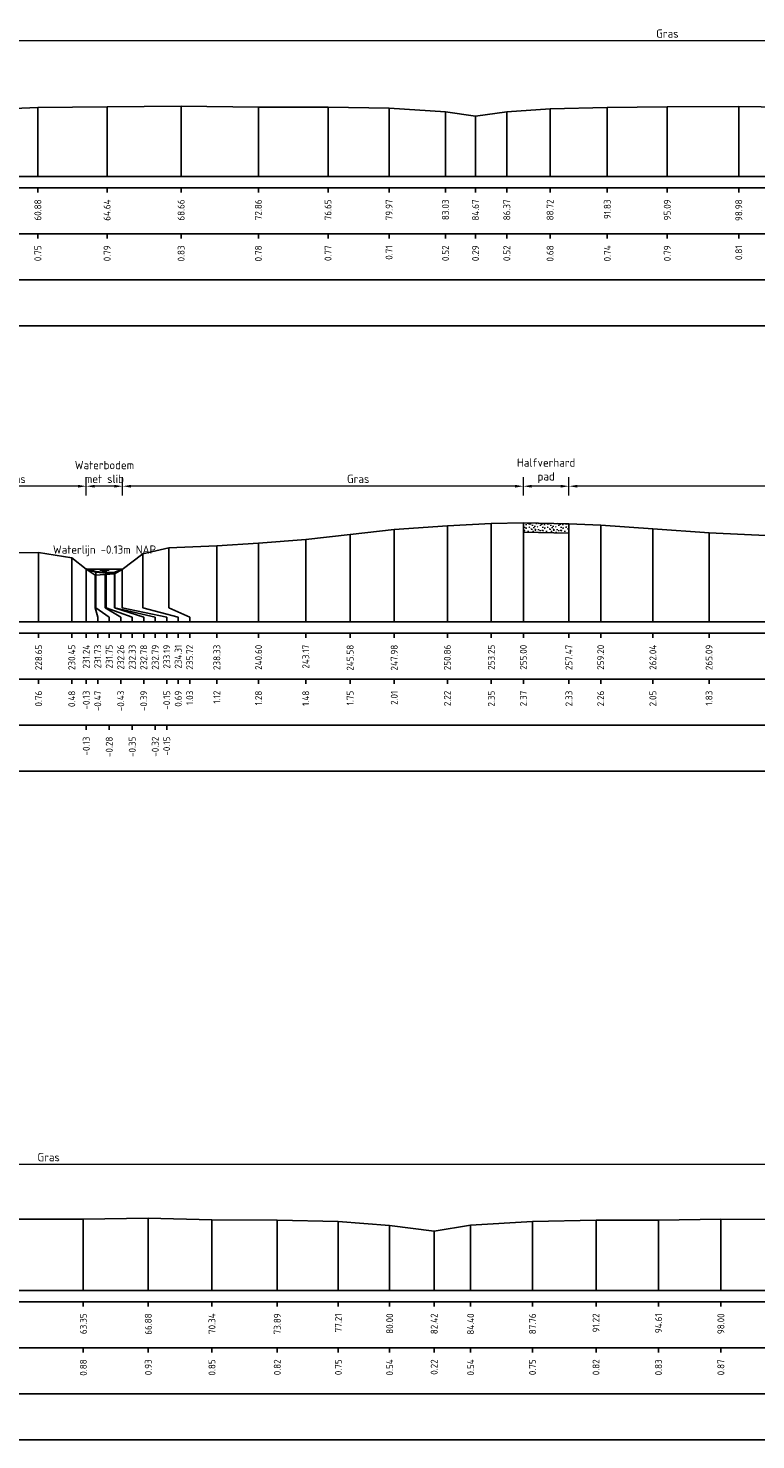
# Model space of a CAD drawing. Header units: metres. Extents: x 132725 to 140175, y 414354 to 417094.
# Tile 15 of 40: x 139910 to 139950, y 416678 to 416755. Entities that reach past the tile are written whole.
import ezdxf
from ezdxf.enums import TextEntityAlignment as Align

# ---------------------------------------------------------------- set-up
doc = ezdxf.new("R2010")
doc.units = ezdxf.units.M
doc.header["$PDMODE"] = 35
doc.header["$PDSIZE"] = 0.075
doc.layers.get('Defpoints').update_dxf_attribs({"true_color": 0x806000})
for name, color, linetype, lineweight in [('B-ME-GW-MAAIVELD-GD', 8, 'GW-MAAIVELD', 25), ('B-ME-VH-VERHARDING_HALFVERHARDING-AD', 7, 'Continuous', 18), ('B-ME-VH-VERHARDING_HALFVERHARDING-GD', 252, 'Continuous', 25), ('X-ME-AL-PROFIEL_BOVENKANT SLIB-GD', 42, 'Continuous', 35), ('X-XX-AL-DETAIL1-M', 7, 'Continuous', 18), ('X-XX-AL-NAP-T18', 7, 'Continuous', 18)]:
    doc.layers.add(name, color=color, linetype=linetype, lineweight=lineweight)
doc.layers.add('X-ME-AL-PROFIEL_WATERLIJN-GD', color=150, linetype='Continuous')
doc.layers.add('X-ME-AL-PROFIELRASTER-S', color=7, linetype='Continuous')
doc.styles.add('NLCS-ISO-ANNOTATIEF-T18', font='NLCS-ISO.ttf', dxfattribs={"height": 1.8})
doc.styles.add('NLCS-ISO-ANNOTATIVE-T18', font='NLCS-ISO.ttf', dxfattribs={"height": 1.8})
doc.linetypes.add('GW-MAAIVELD', pattern='A,12,[40,NLCS.SHX,S=1,R=0,X=0,Y=-0.5],12', length=24)
doc.dimstyles.new('NLCS-ANNOTATIEF-T18-PIJL_L2_H0', dxfattribs={"dimtxt": 2.5, "dimasz": 1.8, "dimexe": 2, "dimexo": 2, "dimgap": 0.7, "dimtad": 1, "dimzin": 0, "dimdsep": 46, "dimtxsty": 'NLCS-ISO-ANNOTATIEF-T18', "dimcen": 0, "dimdle": 2, "dimclrd": 256, "dimclre": 256, "dimclrt": 10, "dimaunit": 2, "dimadec": 0, "dimazin": 0, "dimtfac": 1, "dimtdec": 3, "dimtofl": 0, "dimtmove": 0, "dimatfit": 3, "dimfxl": 2, "dimfxlon": 1, "dimtfillclr": 256, "dimtolj": 1, "dimtzin": 0, "dimlwd": -1, "dimlwe": -1, "dimarcsym": 0})

# ---------------------------------------------------------------- blocks, each defined once
blk = doc.blocks.new('SAL-PROFIELRASTER_BALK_EIND1-D')
at = {"color": 0, "linetype": 'ByBlock', "lineweight": -2, "flags": 128}
for points in [[(0, 0), (1, 0)], [(0, -2.5), (1, -2.5)], [(0, -12.5), (1, -12.5)]]:
    blk.add_lwpolyline(points, dxfattribs=at)
blk = doc.blocks.new('SAL-PROFIELRASTER_BALK_EIND2-D')
at = {"color": 0, "linetype": 'ByBlock', "lineweight": -2}
blk.add_line((1, -12.5), (0, -12.5), dxfattribs=at)
blk = doc.blocks.new('SAL-PROFIELRASTER_BALK_DATA-D')
at = {"color": 0, "linetype": 'ByBlock', "lineweight": -2}
blk.add_lwpolyline([(0, -3.5), (0, -2.5)], dxfattribs=at)
at = {"color": 0, "linetype": 'ByBlock', "lineweight": -2, "style": 'NLCS-ISO-ANNOTATIVE-T18'}
blk.add_attdef('GETAL', text='', height=1.5, rotation=90, dxfattribs=at).set_placement((0.75, -5), align=Align.RIGHT)
blk = doc.blocks.new('SAL-PROFIELRASTER_AANHAAL-D')
at = {"color": 9, "linetype": 'ByBlock', "lineweight": -2, "flags": 128}
blk.add_lwpolyline([(0, 1), (0, 0)], dxfattribs=at)
blk = doc.blocks.new('SAL-PROFIELRASTER_AANHAAL_STAGGER-D')
at = {"color": 9, "linetype": 'ByBlock', "lineweight": -2, "flags": 128}
for points in [[(0, 0), (0, -0.25)], [(0, -0.25), (1, -0.75)], [(1, -0.75), (1, -1)]]:
    blk.add_lwpolyline(points, dxfattribs=at)
blk = doc.blocks.new('*D100')
at = {"layer": 'Defpoints', "color": 0, "transparency": 16777216}
for p in [(139913.634, 416729.854), (139913.634, 416725.348), (139915.612, 416725.348)]:
    blk.add_point(p, dxfattribs=at)
at = {"layer": 'X-XX-AL-DETAIL1-M', "transparency": 16777216}
for p, q in [((139913.634, 416729.354), (139913.634, 416730.354)), ((139915.162, 416729.854), (139914.084, 416729.854)), ((139915.612, 416729.354), (139915.612, 416730.354))]:
    blk.add_line(p, q, dxfattribs=at)
for points in [[(139914.084, 416729.929), (139914.084, 416729.779), (139913.634, 416729.854)], [(139915.162, 416729.929), (139915.162, 416729.779), (139915.612, 416729.854)]]:
    blk.add_solid(points, dxfattribs=at)
at = {"layer": 'X-XX-AL-DETAIL1-M', "color": 10, "transparency": 16777216, "insert": (139914.623, 416730.629), "char_height": 0.45, "attachment_point": 5, "style": 'NLCS-ISO-ANNOTATIEF-T18'}
blk.add_mtext('\\A1;Waterbodem\\Pmet slib', dxfattribs=at)
blk = doc.blocks.new('*D93')
at = {"layer": 'Defpoints', "color": 0, "transparency": 16777216}
for p in [(139939.873, 416729.854), (139939.873, 416727.808), (139979.308, 416726.648)]:
    blk.add_point(p, dxfattribs=at)
at = {"layer": 'X-XX-AL-DETAIL1-M', "transparency": 16777216}
for p, q in [((139939.873, 416729.354), (139939.873, 416730.354)), ((139978.858, 416729.854), (139940.323, 416729.854)), ((139979.308, 416729.354), (139979.308, 416730.354))]:
    blk.add_line(p, q, dxfattribs=at)
for points in [[(139940.323, 416729.929), (139940.323, 416729.779), (139939.873, 416729.854)], [(139978.858, 416729.929), (139978.858, 416729.779), (139979.308, 416729.854)]]:
    blk.add_solid(points, dxfattribs=at)
at = {"layer": 'X-XX-AL-DETAIL1-M', "color": 10, "transparency": 16777216, "insert": (139959.366, 416730.254), "char_height": 0.45, "attachment_point": 5, "style": 'NLCS-ISO-ANNOTATIEF-T18'}
blk.add_mtext('\\A1;Gras', dxfattribs=at)
blk = doc.blocks.new('*D94')
at = {"layer": 'Defpoints', "color": 0, "transparency": 16777216}
for p in [(139937.395, 416729.854), (139937.395, 416727.854), (139939.873, 416727.808)]:
    blk.add_point(p, dxfattribs=at)
at = {"layer": 'X-XX-AL-DETAIL1-M', "transparency": 16777216}
for p, q in [((139937.395, 416729.354), (139937.395, 416730.354)), ((139939.423, 416729.854), (139937.845, 416729.854)), ((139939.873, 416729.354), (139939.873, 416730.354))]:
    blk.add_line(p, q, dxfattribs=at)
for points in [[(139937.845, 416729.929), (139937.845, 416729.779), (139937.395, 416729.854)], [(139939.423, 416729.929), (139939.423, 416729.779), (139939.873, 416729.854)]]:
    blk.add_solid(points, dxfattribs=at)
at = {"layer": 'X-XX-AL-DETAIL1-M', "color": 10, "transparency": 16777216, "insert": (139938.634, 416730.697), "char_height": 0.45, "attachment_point": 5, "style": 'NLCS-ISO-ANNOTATIEF-T18'}
blk.add_mtext('\\A1;Halfverhard\\Ppad', dxfattribs=at)
blk = doc.blocks.new('*D95')
at = {"layer": 'Defpoints', "color": 0, "transparency": 16777216}
for p in [(139915.612, 416729.854), (139937.395, 416727.854), (139915.612, 416725.348)]:
    blk.add_point(p, dxfattribs=at)
at = {"layer": 'X-XX-AL-DETAIL1-M', "transparency": 16777216}
for p, q in [((139915.612, 416729.354), (139915.612, 416730.354)), ((139936.945, 416729.854), (139916.062, 416729.854)), ((139937.395, 416729.354), (139937.395, 416730.354))]:
    blk.add_line(p, q, dxfattribs=at)
for points in [[(139916.062, 416729.929), (139916.062, 416729.779), (139915.612, 416729.854)], [(139936.945, 416729.929), (139936.945, 416729.779), (139937.395, 416729.854)]]:
    blk.add_solid(points, dxfattribs=at)
at = {"layer": 'X-XX-AL-DETAIL1-M', "color": 10, "transparency": 16777216, "insert": (139928.415, 416730.254), "char_height": 0.45, "attachment_point": 5, "style": 'NLCS-ISO-ANNOTATIEF-T18'}
blk.add_mtext('\\A1;Gras', dxfattribs=at)
blk = doc.blocks.new('*D88')
at = {"layer": 'Defpoints', "color": 0, "transparency": 16777216}
for p in [(139905.145, 416729.854), (139905.145, 416725.371), (139913.634, 416725.348)]:
    blk.add_point(p, dxfattribs=at)
at = {"layer": 'X-XX-AL-DETAIL1-M', "transparency": 16777216}
for p, q in [((139905.145, 416729.354), (139905.145, 416730.354)), ((139913.184, 416729.854), (139905.595, 416729.854)), ((139913.634, 416729.354), (139913.634, 416730.354))]:
    blk.add_line(p, q, dxfattribs=at)
for points in [[(139905.595, 416729.929), (139905.595, 416729.779), (139905.145, 416729.854)], [(139913.184, 416729.929), (139913.184, 416729.779), (139913.634, 416729.854)]]:
    blk.add_solid(points, dxfattribs=at)
at = {"layer": 'X-XX-AL-DETAIL1-M', "color": 10, "transparency": 16777216, "insert": (139909.737, 416730.254), "char_height": 0.45, "attachment_point": 5, "style": 'NLCS-ISO-ANNOTATIEF-T18'}
blk.add_mtext('\\A1;Gras', dxfattribs=at)
blk = doc.blocks.new('*D174')
at = {"layer": 'Defpoints', "color": 0, "transparency": 16777216}
for p in [(139905.767, 416754.079), (139905.767, 416749.735), (139984.682, 416749.604)]:
    blk.add_point(p, dxfattribs=at)
at = {"layer": 'X-XX-AL-DETAIL1-M', "transparency": 16777216}
for p, q in [((139905.767, 416753.579), (139905.767, 416754.579)), ((139984.682, 416753.579), (139984.682, 416754.579)), ((139984.232, 416754.079), (139906.217, 416754.079))]:
    blk.add_line(p, q, dxfattribs=at)
for points in [[(139906.217, 416754.154), (139906.217, 416754.004), (139905.767, 416754.079)], [(139984.232, 416754.154), (139984.232, 416754.004), (139984.682, 416754.079)]]:
    blk.add_solid(points, dxfattribs=at)
at = {"layer": 'X-XX-AL-DETAIL1-M', "color": 10, "transparency": 16777216, "insert": (139945.224, 416754.479), "char_height": 0.45, "attachment_point": 5, "style": 'NLCS-ISO-ANNOTATIEF-T18'}
blk.add_mtext('\\A1;Gras', dxfattribs=at)
blk = doc.blocks.new('*D186')
at = {"layer": 'Defpoints', "color": 0, "transparency": 16777216}
for p in [(139854.553, 416692.955), (139854.553, 416689.141), (139968.602, 416688.974)]:
    blk.add_point(p, dxfattribs=at)
at = {"layer": 'X-XX-AL-DETAIL1-M', "transparency": 16777216}
for p, q in [((139854.553, 416692.455), (139854.553, 416693.455)), ((139968.152, 416692.955), (139855.003, 416692.955)), ((139968.602, 416692.455), (139968.602, 416693.455))]:
    blk.add_line(p, q, dxfattribs=at)
for points in [[(139855.003, 416693.03), (139855.003, 416692.88), (139854.553, 416692.955)], [(139968.152, 416693.03), (139968.152, 416692.88), (139968.602, 416692.955)]]:
    blk.add_solid(points, dxfattribs=at)
at = {"layer": 'X-XX-AL-DETAIL1-M', "color": 10, "transparency": 16777216, "insert": (139911.59, 416693.355), "char_height": 0.45, "attachment_point": 5, "style": 'NLCS-ISO-ANNOTATIEF-T18'}
blk.add_mtext('\\A1;Gras', dxfattribs=at)

msp = doc.modelspace()

# ---------------------------------------------------------------- hatches: boundary and pattern name
at = {"layer": 'B-ME-VH-VERHARDING_HALFVERHARDING-AD'}
h = msp.add_hatch(dxfattribs=at)
h.set_pattern_fill('AVH-HALFVERHARDING_SCHELPEN', color=256, scale=0.2, pattern_type=2)
h.set_pattern_definition([(0, (931.9245, 910.4172), (0, 1), [0, -1]), (0, (931.9345, 910.0672), (0, 1), [0, -1]), (0, (931.9645, 910.6072), (0, 1), [0, -1]), (338.1986, (931.44452, 910.29716), (3.00000027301, -0.9999999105), [0.107703, -5.277462]), (216.8699, (931.54452, 910.25716), (2.99999991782, 2.00000012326), [0.05, -4.95]), (130.6013, (931.50452, 910.22716), (5.000000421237, -5.999999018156), [0.092195, -9.127349]), (206.5651, (931.17452, 910.10716), (-0.99999915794, -1.0000013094), [0.022361, -2.213707]), (326.3099, (931.15452, 910.09716), (1.99999955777, -1.0000013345), [0.036056, -3.569496]), (108.4349, (931.18452, 910.07716), (-0.99999840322, 2.0000004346), [0.031623, -3.130655]), (225, (931.8145, 910.00716), (-2e-16, -1.0000003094), [0.042426, -1.371787]), (0, (931.7845, 909.9772), (1, 1), [0.06, -0.94]), (135, (931.8445, 909.97716), (-1.0000003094, 9e-17), [0.042426, -1.371787]), (251.5651, (931.69452, 910.64716), (0.99999840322, 2.0000004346), [0.031623, -3.130655]), (0, (931.6845, 910.6172), (1, 1), [0.05, -0.95]), (143.1301, (931.73452, 910.61716), (-2.99999991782, 2.00000012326), [0.05, -4.95]), (213.6901, (931.16452, 910.65716), (1.99999955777, 1.0000013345), [0.036056, -3.569496]), (341.5651, (931.13452, 910.63716), (-2.0000004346, 0.99999840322), [0.063246, -3.099032]), (126.8699, (931.19452, 910.61716), (2.00000012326, -2.99999991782), [0.05, -4.95]), (0, (931.4545, 910.6172), (0, 1), [0, -1]), (0, (931.1845, 910.3572), (0, 1), [0, -1]), (0, (931.4645, 909.9872), (0, 1), [0, -1]), (0, (931.7345, 910.2972), (0, 1), [0, -1]), (0, (931.4445, 910.4672), (0, 1), [0, -1]), (0, (931.2245, 910.4972), (0, 1), [0, -1]), (0, (931.3145, 910.4372), (0, 1), [0, -1]), (0, (931.2745, 910.1972), (0, 1), [0, -1]), (0, (931.0345, 910.2372), (0, 1), [0, -1]), (0, (931.0445, 910.4672), (0, 1), [0, -1]), (0, (931.0145, 910.6872), (0, 1), [0, -1]), (0, (931.3245, 910.7272), (0, 1), [0, -1]), (0, (931.5445, 910.7672), (0, 1), [0, -1]), (0, (931.8945, 910.7272), (0, 1), [0, -1]), (0, (931.6545, 910.4172), (0, 1), [0, -1]), (0, (931.5545, 910.5972), (0, 1), [0, -1]), (0, (931.6345, 910.1172), (0, 1), [0, -1]), (0, (931.3345, 910.0672), (0, 1), [0, -1]), (0, (931.6345, 909.8472), (0, 1), [0, -1]), (0, (931.3045, 909.9072), (0, 1), [0, -1]), (0, (930.9845, 909.8772), (0, 1), [0, -1]), (0, (931.1045, 909.8272), (0, 1), [0, -1]), (0, (931.1145, 909.9672), (0, 1), [0, -1]), (0, (931.7845, 909.8072), (0, 1), [0, -1]), (0, (931.9045, 910.2172), (0, 1), [0, -1]), (0, (931.8545, 910.5172), (0, 1), [0, -1]), (0, (931.3945, 909.7972), (0, 1), [0, -1])])
h.paths.add_polyline_path([(139937.395, 416727.854), (139939.873, 416727.808), (139939.873, 416727.308), (139937.395, 416727.354)])

# ---------------------------------------------------------------- linework, layer by layer
at = {"layer": 'B-ME-GW-MAAIVELD-GD', "ltscale": 0.1}
for points in [[(139907.932, 416750.326), (139911.004, 416750.452), (139914.768, 416750.491), (139918.791, 416750.534), (139922.989, 416750.482), (139926.777, 416750.474), (139930.096, 416750.411), (139933.163, 416750.227), (139934.794, 416749.991), (139936.495, 416750.221), (139938.848, 416750.382), (139941.958, 416750.449), (139945.218, 416750.492), (139949.105, 416750.518), (139952.745, 416750.459)], [(139908.634, 416726.227), (139911.045, 416726.242), (139912.848, 416725.961), (139913.634, 416725.348), (139914.127, 416725.012), (139914.66, 416725.054), (139915.177, 416725.087), (139915.586, 416725.328), (139916.709, 416726.174), (139918.124, 416726.506), (139920.732, 416726.605), (139922.999, 416726.756), (139925.566, 416726.962), (139927.979, 416727.234), (139930.377, 416727.492), (139933.263, 416727.698), (139935.653, 416727.831), (139937.395, 416727.854), (139939.873, 416727.808), (139941.598, 416727.74), (139944.437, 416727.534), (139947.488, 416727.31), (139950.95, 416727.15)], [(139909.96, 416689.978), (139913.476, 416689.988), (139917.006, 416690.035), (139920.468, 416689.953), (139924.018, 416689.932), (139927.336, 416689.861), (139930.128, 416689.646), (139932.548, 416689.332), (139934.529, 416689.651), (139937.892, 416689.86), (139941.344, 416689.929), (139944.742, 416689.934), (139948.132, 416689.976), (139951.54, 416689.965)]]:
    msp.add_lwpolyline(points, dxfattribs=at)
at = {"layer": 'B-ME-VH-VERHARDING_HALFVERHARDING-GD'}
msp.add_lwpolyline([(139937.395, 416727.854), (139939.873, 416727.808), (139939.873, 416727.308), (139937.395, 416727.354)], close=True, dxfattribs=at)
at = {"layer": 'X-ME-AL-PROFIEL_BOVENKANT SLIB-GD'}
msp.add_lwpolyline([(139913.634, 416725.348), (139914.15, 416725.201), (139914.725, 416725.136), (139915.185, 416725.16), (139915.586, 416725.328)], dxfattribs=at)
at = {"layer": 'X-ME-AL-PROFIEL_WATERLIJN-GD'}
for points in [[(139913.634, 416725.348), (139915.612, 416725.348)], [(139914.373, 416725.286), (139914.873, 416725.286)], [(139914.498, 416725.227), (139914.748, 416725.227)]]:
    msp.add_lwpolyline(points, dxfattribs=at)

# ---------------------------------------------------------------- block references
at = {"layer": 'X-ME-AL-PROFIELRASTER-S'}
for p, yscale in [((139911.004, 416746.705), 3.747), ((139914.768, 416746.705), 3.786), ((139918.791, 416746.705), 3.829), ((139922.989, 416746.705), 3.777), ((139926.777, 416746.705), 3.769), ((139941.958, 416746.705), 3.744), ((139945.218, 416746.705), 3.787), ((139949.105, 416746.705), 3.813), ((139930.096, 416746.705), 3.706), ((139933.163, 416746.705), 3.522), ((139934.794, 416746.705), 3.286), ((139936.495, 416746.705), 3.516), ((139938.848, 416746.705), 3.677), ((139930.377, 416722.481), 5.011), ((139933.263, 416722.481), 5.217000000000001), ((139935.653, 416722.481), 5.35), ((139937.395, 416722.481), 5.373), ((139939.873, 416722.481), 5.327), ((139941.598, 416722.481), 5.259), ((139944.437, 416722.481), 5.053), ((139922.999, 416722.481), 4.275), ((139925.566, 416722.481), 4.481), ((139927.979, 416722.481), 4.753), ((139947.488, 416722.481), 4.829), ((139911.045, 416722.481), 3.761), ((139912.848, 416722.481), 3.48), ((139916.709, 416723.481), 2.693), ((139918.124, 416723.481), 3.025), ((139920.732, 416722.481), 4.124000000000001), ((139913.634, 416722.481), 2.867), ((139913.634, 416722.481), 2.867), ((139913.634, 416722.481), 2.867), ((139913.634, 416722.481), 2.867), ((139914.15, 416723.481), 1.72), ((139914.725, 416723.481), 1.655), ((139915.185, 416723.481), 1.679), ((139915.586, 416723.481), 1.847), ((139915.586, 416723.481), 1.847), ((139915.586, 416723.481), 1.847), ((139915.586, 416723.481), 1.847), ((139914.127, 416723.481), 1.531), ((139914.66, 416723.481), 1.573), ((139915.177, 416723.481), 1.606), ((139913.476, 416686.108), 3.88), ((139917.006, 416686.108), 3.927), ((139920.468, 416686.108), 3.845), ((139924.018, 416686.108), 3.824), ((139927.336, 416686.108), 3.753), ((139937.892, 416686.108), 3.752), ((139941.344, 416686.108), 3.821), ((139944.742, 416686.108), 3.826), ((139948.132, 416686.108), 3.868), ((139930.128, 416686.108), 3.538), ((139932.548, 416686.108), 3.224), ((139934.529, 416686.108), 3.543)]:
    msp.add_blockref('SAL-PROFIELRASTER_AANHAAL-D', p, dxfattribs=dict(at, yscale=yscale))
at = {"layer": 'X-ME-AL-PROFIELRASTER-S', "yscale": 0.25}
for name, p, xscale, zscale in [('SAL-PROFIELRASTER_BALK_EIND1-D', (139850.128, 416746.705), 308, 303.9164703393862), ('SAL-PROFIELRASTER_BALK_EIND2-D', (139850.128, 416744.205), 308, 303.9164703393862), ('SAL-PROFIELRASTER_BALK_EIND2-D', (139850.128, 416741.705), 308, 303.9164703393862), ('SAL-PROFIELRASTER_BALK_EIND1-D', (139682.399, 416722.481), 308, 303.9164703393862), ('SAL-PROFIELRASTER_BALK_EIND2-D', (139682.399, 416719.981), 308, 303.9164703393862), ('SAL-PROFIELRASTER_BALK_EIND2-D', (139682.399, 416717.481), 308, 303.9164703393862), ('SAL-PROFIELRASTER_BALK_EIND1-D', (139850.128, 416686.108), 301, 298.1629263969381), ('SAL-PROFIELRASTER_BALK_EIND2-D', (139850.128, 416683.608), 301, 298.1629263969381), ('SAL-PROFIELRASTER_BALK_EIND2-D', (139850.128, 416681.108), 301, 298.1629263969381)]:
    msp.add_blockref(name, p, dxfattribs=dict(at, xscale=xscale, zscale=zscale))
at = {"layer": 'X-ME-AL-PROFIELRASTER-S', "xscale": 0.25, "yscale": 0.25, "zscale": 0.25}
for p, values in [((139911.004, 416746.705), {'GETAL': '60.88'}), ((139914.768, 416746.705), {'GETAL': '64.64'}), ((139918.791, 416746.705), {'GETAL': '68.66'}), ((139922.989, 416746.705), {'GETAL': '72.86'}), ((139926.777, 416746.705), {'GETAL': '76.65'}), ((139930.096, 416746.705), {'GETAL': '79.97'}), ((139933.163, 416746.705), {'GETAL': '83.03'}), ((139934.794, 416746.705), {'GETAL': '84.67'}), ((139936.495, 416746.705), {'GETAL': '86.37'}), ((139938.848, 416746.705), {'GETAL': '88.72'}), ((139941.958, 416746.705), {'GETAL': '91.83'}), ((139945.218, 416746.705), {'GETAL': '95.09'}), ((139949.105, 416746.705), {'GETAL': '98.98'}), ((139911.004, 416744.205), {'GETAL': '0.75'}), ((139914.768, 416744.205), {'GETAL': '0.79'}), ((139918.791, 416744.205), {'GETAL': '0.83'}), ((139922.989, 416744.205), {'GETAL': '0.78'}), ((139926.777, 416744.205), {'GETAL': '0.77'}), ((139930.096, 416744.205), {'GETAL': '0.71'}), ((139933.163, 416744.205), {'GETAL': '0.52'}), ((139934.794, 416744.205), {'GETAL': '0.29'}), ((139936.495, 416744.205), {'GETAL': '0.52'}), ((139938.848, 416744.205), {'GETAL': '0.68'}), ((139941.958, 416744.205), {'GETAL': '0.74'}), ((139945.218, 416744.205), {'GETAL': '0.79'}), ((139949.105, 416744.205), {'GETAL': '0.81'}), ((139911.045, 416722.481), {'GETAL': '228.65'}), ((139912.848, 416722.481), {'GETAL': '230.45'}), ((139913.634, 416722.481), {'GETAL': '231.24'}), ((139913.634, 416722.481), {'GETAL': '231.24'}), ((139913.634, 416722.481), {'GETAL': '231.24'}), ((139913.634, 416722.481), {'GETAL': '231.24'}), ((139914.259, 416722.481), {'GETAL': '231.73'}), ((139914.884, 416722.481), {'GETAL': '231.75'}), ((139915.509, 416722.481), {'GETAL': '232.26'}), ((139916.134, 416722.481), {'GETAL': '232.33'}), ((139916.759, 416722.481), {'GETAL': '232.78'}), ((139917.384, 416722.481), {'GETAL': '232.79'}), ((139918.009, 416722.481), {'GETAL': '233.19'}), ((139918.009, 416722.481), {'GETAL': '233.19'}), ((139918.009, 416722.481), {'GETAL': '233.19'}), ((139918.009, 416722.481), {'GETAL': '233.19'}), ((139918.634, 416722.481), {'GETAL': '234.31'}), ((139919.259, 416722.481), {'GETAL': '235.72'}), ((139920.732, 416722.481), {'GETAL': '238.33'}), ((139922.999, 416722.481), {'GETAL': '240.60'}), ((139925.566, 416722.481), {'GETAL': '243.17'}), ((139927.979, 416722.481), {'GETAL': '245.58'}), ((139930.377, 416722.481), {'GETAL': '247.98'}), ((139933.263, 416722.481), {'GETAL': '250.86'}), ((139935.653, 416722.481), {'GETAL': '253.25'}), ((139937.395, 416722.481), {'GETAL': '255.00'}), ((139939.873, 416722.481), {'GETAL': '257.47'}), ((139941.598, 416722.481), {'GETAL': '259.20'}), ((139944.437, 416722.481), {'GETAL': '262.04'}), ((139947.488, 416722.481), {'GETAL': '265.09'}), ((139911.045, 416719.981), {'GETAL': '0.76'}), ((139912.848, 416719.981), {'GETAL': '0.48'}), ((139913.634, 416719.981), {'GETAL': '-0.13'}), ((139914.259, 416719.981), {'GETAL': '-0.47'}), ((139915.509, 416719.981), {'GETAL': '-0.43'}), ((139916.759, 416719.981), {'GETAL': '-0.39'}), ((139918.009, 416719.981), {'GETAL': '-0.15'}), ((139918.634, 416719.981), {'GETAL': '0.69'}), ((139919.259, 416719.981), {'GETAL': '1.03'}), ((139920.732, 416719.981), {'GETAL': '1.12'}), ((139922.999, 416719.981), {'GETAL': '1.28'}), ((139925.566, 416719.981), {'GETAL': '1.48'}), ((139927.979, 416719.981), {'GETAL': '1.75'}), ((139930.377, 416719.981), {'GETAL': '2.01'}), ((139933.263, 416719.981), {'GETAL': '2.22'}), ((139935.653, 416719.981), {'GETAL': '2.35'}), ((139937.395, 416719.981), {'GETAL': '2.37'}), ((139939.873, 416719.981), {'GETAL': '2.33'}), ((139941.598, 416719.981), {'GETAL': '2.26'}), ((139944.437, 416719.981), {'GETAL': '2.05'}), ((139947.488, 416719.981), {'GETAL': '1.83'}), ((139913.634, 416717.481), {'GETAL': '-0.13'}), ((139914.884, 416717.481), {'GETAL': '-0.28'}), ((139916.134, 416717.481), {'GETAL': '-0.35'}), ((139917.384, 416717.481), {'GETAL': '-0.32'}), ((139918.009, 416717.481), {'GETAL': '-0.15'}), ((139913.476, 416686.108), {'GETAL': '63.35'}), ((139917.006, 416686.108), {'GETAL': '66.88'}), ((139920.468, 416686.108), {'GETAL': '70.34'}), ((139924.018, 416686.108), {'GETAL': '73.89'}), ((139927.336, 416686.108), {'GETAL': '77.21'}), ((139930.128, 416686.108), {'GETAL': '80.00'}), ((139932.548, 416686.108), {'GETAL': '82.42'}), ((139934.529, 416686.108), {'GETAL': '84.40'}), ((139937.892, 416686.108), {'GETAL': '87.76'}), ((139941.344, 416686.108), {'GETAL': '91.22'}), ((139944.742, 416686.108), {'GETAL': '94.61'}), ((139948.132, 416686.108), {'GETAL': '98.00'}), ((139913.476, 416683.608), {'GETAL': '0.88'}), ((139917.006, 416683.608), {'GETAL': '0.93'}), ((139920.468, 416683.608), {'GETAL': '0.85'}), ((139924.018, 416683.608), {'GETAL': '0.82'}), ((139927.336, 416683.608), {'GETAL': '0.75'}), ((139930.128, 416683.608), {'GETAL': '0.54'}), ((139932.548, 416683.608), {'GETAL': '0.22'}), ((139934.529, 416683.608), {'GETAL': '0.54'}), ((139937.892, 416683.608), {'GETAL': '0.75'}), ((139941.344, 416683.608), {'GETAL': '0.82'}), ((139944.742, 416683.608), {'GETAL': '0.83'}), ((139948.132, 416683.608), {'GETAL': '0.87'})]:
    msp.add_blockref('SAL-PROFIELRASTER_BALK_DATA-D', p, dxfattribs=at).add_auto_attribs(values)
at = {"layer": 'X-ME-AL-PROFIELRASTER-S'}
for p, xscale, zscale in [((139914.127, 416723.481), 0.1319579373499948, 0.1319579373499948), ((139914.15, 416723.481), 0.7340458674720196, 0.7340458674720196), ((139914.66, 416723.481), 0.8495948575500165, 0.8495948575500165), ((139914.725, 416723.481), 1.409550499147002, 1.409550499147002), ((139915.177, 416723.481), 1.582931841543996, 1.582931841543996), ((139915.185, 416723.481), 2.199076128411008, 2.199076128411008), ((139915.586, 416723.481), 2.423747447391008, 2.423747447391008), ((139915.586, 416723.481), 2.423747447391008, 2.423747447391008), ((139915.586, 416723.481), 2.423747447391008, 2.423747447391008), ((139915.586, 416723.481), 2.423747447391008, 2.423747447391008), ((139916.709, 416723.481), 1.925408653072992, 1.925408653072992), ((139918.124, 416723.481), 1.135341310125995, 1.135341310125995)]:
    msp.add_blockref('SAL-PROFIELRASTER_AANHAAL_STAGGER-D', p, dxfattribs=dict(at, xscale=xscale, zscale=zscale))

# ---------------------------------------------------------------- texts
at = {"layer": 'X-XX-AL-NAP-T18', "color": 10, "insert": (139911.823, 416726.047), "char_height": 0.45, "width": 15.43377, "attachment_point": 7, "style": 'NLCS-ISO-ANNOTATIEF-T18'}
msp.add_mtext('Waterlijn -0.13m NAP', dxfattribs=at)

# ---------------------------------------------------------------- dimensions: what is measured, and where the dimension line sits
at = {"layer": 'X-XX-AL-DETAIL1-M'}
for base, p1, p2, text, picture, middle in [((139905.767, 416754.079), (139984.682, 416749.604), (139905.767, 416749.735), 'Gras', '*D174', (139945.224, 416754.079)), ((139913.634, 416729.854), (139915.612, 416725.348), (139913.634, 416725.348), 'Waterbodem\\Pmet slib', '*D100', (139914.623, 416729.854)), ((139937.395, 416729.854), (139939.873, 416727.808), (139937.395, 416727.854), 'Halfverhard\\Ppad', '*D94', (139938.634, 416729.854)), ((139905.145, 416729.854), (139913.634, 416725.348), (139905.145, 416725.371), 'Gras', '*D88', (139909.737, 416729.854)), ((139915.612, 416729.854), (139937.395, 416727.854), (139915.612, 416725.348), 'Gras', '*D95', (139928.415, 416729.854)), ((139939.873, 416729.854), (139979.308, 416726.648), (139939.873, 416727.808), 'Gras', '*D93', (139959.366, 416729.854)), ((139854.553, 416692.955), (139968.602, 416688.974), (139854.553, 416689.141), 'Gras', '*D186', (139911.59, 416692.955))]:
    dim = msp.add_linear_dim(base=base, p1=p1, p2=p2, text=text, dimstyle='NLCS-ANNOTATIEF-T18-PIJL_L2_H0', dxfattribs=at)
    dim.commit()
    dim.dimension.update_dxf_attribs({"geometry": picture, "text_midpoint": middle, "dimtype": 160})

doc.saveas('drawing.dxf')
